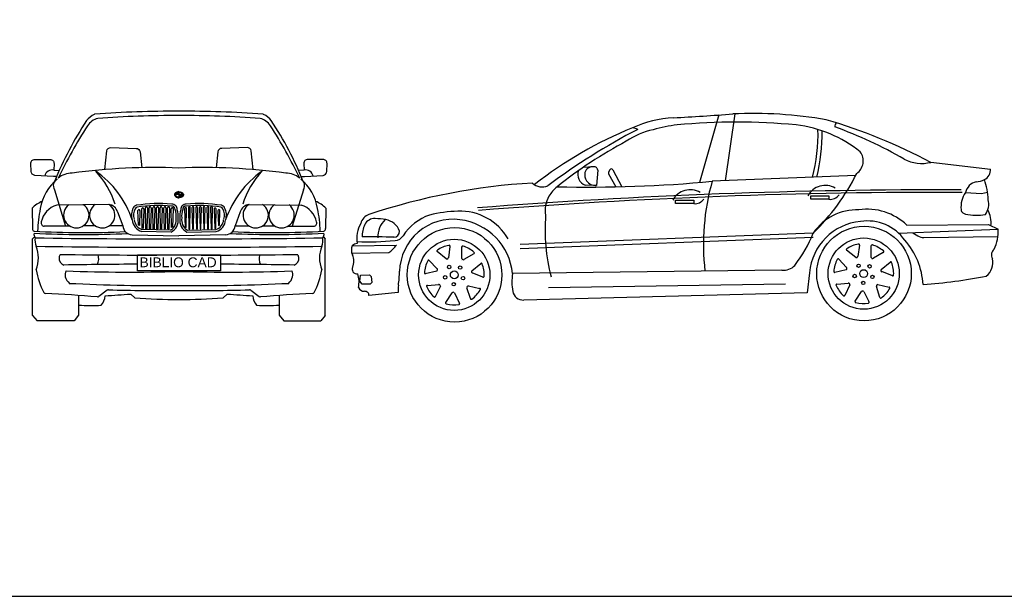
# Model space of a CAD drawing. Extents: x 149 to 250, y -977 to -912.
# Tile 113 of 156: x 197.67 to 203.94, y -940.3 to -936.63. Entities that reach past the tile are written whole.
import ezdxf

# ---------------------------------------------------------------- set-up
doc = ezdxf.new("R2010")
doc.units = 0
doc.header["$MEASUREMENT"] = 0
doc.layers.get('0').update_dxf_attribs({"linetype": 'CONTINUOUS'})
doc.layers.get('Defpoints').update_dxf_attribs({"linetype": 'CONTINUOUS'})

# ---------------------------------------------------------------- blocks, each defined once
blk = doc.blocks.new('*U20')
at = {"linetype": 'Continuous'}
for points in [[(0.0198, 0.7403), (0.0121, 0.7513), (-0.0012, 0.7403)], [(0.0086, 0.7502), (-0.0012, 0.7403), (0.0121, 0.7513)], [(-0.0012, 0.7403), (0.0086, 0.7502), (-0.0005, 0.7426)], [(0.0055, 0.7487), (-0.0005, 0.7426), (0.0086, 0.7502)], [(-0.0005, 0.7426), (0.0055, 0.7487), (0.0009, 0.7449)], [(0.0029, 0.7469), (0.0009, 0.7449), (0.0055, 0.7487)], [(0.0121, 0.7513), (0.0198, 0.7403), (0.0159, 0.7519)], [(0.0198, 0.7522), (0.0159, 0.7519), (0.0198, 0.7403)], [(0.0198, 0.7263), (0.0237, 0.7265), (0.0198, 0.7403)], [(0.0274, 0.7272), (0.0198, 0.7403), (0.0237, 0.7265)], [(0.0198, 0.7403), (0.0274, 0.7272), (0.0408, 0.7403)], [(0.0309, 0.7282), (0.0408, 0.7403), (0.0274, 0.7272)], [(0.0408, 0.7403), (0.0309, 0.7282), (0.0408, 0.7379)], [(0.034, 0.7297), (0.0408, 0.7379), (0.0309, 0.7282)], [(0.0408, 0.7379), (0.034, 0.7297), (0.04, 0.7356)], [(0.0366, 0.7314), (0.04, 0.7356), (0.034, 0.7297)], [(0.04, 0.7356), (0.0366, 0.7314), (0.0386, 0.7334)]]:
    blk.add_solid(points, dxfattribs=at)

msp = doc.modelspace()

# ---------------------------------------------------------------- linework, layer by layer
for p, q in [((202.12207, -937.23377), (201.99961, -937.66387)), ((202.22372, -937.22689), (202.16275, -937.65338)), ((203.4732, -937.53576), (203.85409, -937.57837)), ((201.32528, -937.56489), (201.25864, -937.56777)), ((201.35092, -937.58476), (201.34307, -937.68255)), ((201.42773, -937.58359), (201.42042, -937.5988)), ((201.42074, -937.60936), (201.46661, -937.69187)), ((201.44829, -937.58328), (201.50412, -937.691)), ((202.99463, -937.61994), (202.08003, -937.65671)), ((201.34307, -937.68255), (201.27021, -937.6806)), ((197.88938, -937.71021), (197.96122, -937.94183)), ((198.68306, -937.74086), (198.65459, -937.74086)), ((198.68306, -937.72235), (198.68306, -937.76265)), ((198.68306, -937.74086), (198.71153, -937.74086)), ((199.47673, -937.71021), (199.40489, -937.94183)), ((203.69357, -937.7275), (203.79596, -937.73496)), ((203.79596, -937.73496), (203.83474, -937.72527)), ((198.23622, -937.80352), (197.90403, -937.80892)), ((199.1299, -937.80352), (199.46208, -937.80892)), ((197.74719, -937.82777), (197.74975, -937.95835)), ((198.29205, -937.85218), (198.32498, -937.94036)), ((199.07406, -937.85218), (199.04113, -937.94036)), ((199.61892, -937.82777), (199.61636, -937.95835)), ((203.3213, -937.93659), (203.83969, -937.93224)), ((203.83969, -937.93224), (203.90202, -937.96248)), ((197.98707, -937.94172), (197.82443, -937.94238)), ((198.15096, -937.94106), (198.07191, -937.94138)), ((198.32498, -937.94036), (198.23793, -937.94071)), ((198.38448, -937.99777), (198.68306, -938.00438)), ((198.6324, -937.98038), (198.44537, -937.97712)), ((198.62938, -937.9678), (198.44749, -937.96463)), ((198.98164, -937.99777), (198.68306, -938.00438)), ((198.73372, -937.98038), (198.92075, -937.97712)), ((198.73674, -937.9678), (198.91863, -937.96463)), ((199.04113, -937.94036), (199.12819, -937.94071)), ((199.21515, -937.94106), (199.29421, -937.94138)), ((199.37905, -937.94172), (199.54168, -937.94238)), ((202.72448, -937.98665), (200.85778, -938.0586)), ((203.26897, -937.98778), (203.90202, -937.96248)), ((203.35861, -937.9842), (203.39122, -938.00442)), ((197.76233, -938.01033), (197.7508, -938.02436)), ((197.7508, -938.51137), (197.7508, -938.02436)), ((199.60379, -938.01033), (199.61532, -938.02436)), ((199.61532, -938.51137), (199.61532, -938.02436)), ((199.78733, -938.06714), (200.06871, -938.06336)), ((202.72448, -938.01451), (200.85778, -938.08646)), ((203.42842, -938.01477), (203.90113, -938.00892)), ((199.78417, -938.11425), (200.0197, -938.1111)), ((202.52333, -938.22283), (200.80872, -938.24477)), ((202.70053, -938.23911), (202.68528, -938.36751)), ((202.54677, -938.31332), (201.03741, -938.33617)), ((198.22611, -938.35088), (198.17246, -938.39145)), ((198.37591, -938.37505), (198.40131, -938.39937)), ((198.99021, -938.37505), (198.96481, -938.39937)), ((199.14001, -938.35088), (199.19366, -938.39145)), ((200.07903, -938.36649), (199.89265, -938.38503)), ((202.68528, -938.36751), (200.87927, -938.41404)), ((197.7508, -938.51137), (197.77874, -938.54613)), ((199.61532, -938.51137), (199.58737, -938.54613))]:
    msp.add_line(p, q)
for points in [[(198.21099, -937.58181), (198.22311, -937.46351, -0.3946804), (198.24891, -937.44102), (198.41094, -937.44668, -0.3734854), (198.43499, -937.46908), (198.44572, -937.56986)], [(199.15513, -937.58181), (199.14301, -937.46351, 0.3946804), (199.1172, -937.44102), (198.95517, -937.44668, 0.3734854), (198.93113, -937.46908), (198.9204, -937.56986)], [(197.88369, -937.62507), (197.76516, -937.61873, -0.3885481), (197.74146, -937.59459), (197.73965, -937.54312, -0.4245124), (197.7647, -937.51718), (197.86221, -937.51718, -0.4270124), (197.88725, -937.54333), (197.88541, -937.58556)], [(199.48242, -937.62507), (199.60095, -937.61873, 0.3885481), (199.62466, -937.59459), (199.62646, -937.54312, 0.4245124), (199.60142, -937.51718), (199.5039, -937.51718, 0.4270124), (199.47887, -937.54333), (199.48071, -937.58556)]]:
    msp.add_lwpolyline(points, format="xyb")
for points in [[(197.88541, -937.58556), (197.92149, -937.58723)], [(199.48071, -937.58556), (199.44463, -937.58723)], [(197.90411, -937.62507), (197.88369, -937.62507)], [(199.46201, -937.62507), (199.48242, -937.62507)], [(198.43452, -937.84355), (198.43166, -937.93857), (198.42448, -937.9357), (198.42197, -937.84355)], [(198.45901, -937.83299), (198.45527, -937.95731), (198.44874, -937.9547), (198.44646, -937.83299)], [(198.48207, -937.82579), (198.47805, -937.95923), (198.47203, -937.96023), (198.46952, -937.82579)], [(198.50513, -937.82579), (198.50111, -937.95923), (198.49509, -937.96023), (198.49258, -937.82579)], [(198.52963, -937.82579), (198.52561, -937.95923), (198.51959, -937.96023), (198.51707, -937.82579)], [(198.55268, -937.82579), (198.54867, -937.95923), (198.54264, -937.96023), (198.54013, -937.82579)], [(198.57574, -937.82579), (198.57172, -937.95923), (198.5657, -937.96023), (198.56319, -937.82579)], [(198.60024, -937.82579), (198.59622, -937.95923), (198.5902, -937.96023), (198.58769, -937.82579)], [(198.62329, -937.82579), (198.61928, -937.95923), (198.61325, -937.96023), (198.61074, -937.82579)], [(198.64683, -937.83155), (198.64282, -937.94801), (198.63651, -937.95085), (198.63428, -937.83155)], [(198.71928, -937.83155), (198.7233, -937.94801), (198.72961, -937.95085), (198.73184, -937.83155)], [(198.74282, -937.82579), (198.74684, -937.95923), (198.75286, -937.96023), (198.75537, -937.82579)], [(198.76588, -937.82579), (198.76989, -937.95923), (198.77592, -937.96023), (198.77843, -937.82579)], [(198.79038, -937.82579), (198.79439, -937.95923), (198.80042, -937.96023), (198.80293, -937.82579)], [(198.81343, -937.82579), (198.81745, -937.95923), (198.82347, -937.96023), (198.82598, -937.82579)], [(198.83649, -937.82579), (198.84051, -937.95923), (198.84653, -937.96023), (198.84904, -937.82579)], [(198.86099, -937.82579), (198.865, -937.95923), (198.87103, -937.96023), (198.87354, -937.82579)], [(198.88404, -937.82579), (198.88806, -937.95923), (198.89409, -937.96023), (198.8966, -937.82579)], [(198.9071, -937.83299), (198.91084, -937.95731), (198.91738, -937.9547), (198.91965, -937.83299)], [(198.9316, -937.84355), (198.93446, -937.93857), (198.94164, -937.9357), (198.94415, -937.84355)], [(203.01834, -938.06349), (203.00798, -938.136)], [(200.38627, -938.15053), (200.32774, -938.10419)], [(200.40977, -938.0716), (200.3994, -938.14411)], [(200.48552, -938.14947), (200.48525, -938.07482)], [(200.56187, -938.11863), (200.49872, -938.15574)], [(202.99485, -938.14241), (202.93631, -938.09607)], [(203.09409, -938.14136), (203.09383, -938.0667)], [(203.17045, -938.11052), (203.10729, -938.14763)], [(200.27816, -938.1612), (200.32839, -938.21451)], [(200.54822, -938.22641), (200.60642, -938.17965)], [(202.88673, -938.15308), (202.93696, -938.2064)], [(203.1568, -938.2183), (203.215, -938.17154)], [(200.32521, -938.22878), (200.25249, -938.24565)], [(200.61994, -938.26688), (200.55155, -938.24064)], [(202.93379, -938.22066), (202.86107, -938.23753)], [(203.22851, -938.25876), (203.16013, -938.23252)], [(199.83952, -938.25406), (199.89738, -938.25288), (199.90682, -938.2635), (199.91273, -938.30126), (199.9021, -938.31188), (199.85133, -938.31188), (199.83598, -938.29418), (199.83952, -938.25406)], [(200.26615, -938.31996), (200.33915, -938.31392)], [(202.87473, -938.31184), (202.94773, -938.30581)], [(200.34833, -938.3253), (200.31617, -938.39268)], [(200.38279, -938.42833), (200.42359, -938.36749)], [(200.4382, -938.36741), (200.47083, -938.43456)], [(200.54024, -938.4047), (200.51811, -938.33488)], [(200.52716, -938.3234), (200.6, -938.33975)], [(202.9569, -938.31718), (202.92475, -938.38456)], [(202.99137, -938.42021), (203.03216, -938.35938)], [(203.04678, -938.3593), (203.07941, -938.42644)], [(203.14881, -938.39659), (203.12669, -938.32676)], [(203.13574, -938.31529), (203.20858, -938.33164)], [(198.04406, -938.38438), (198.04406, -938.51067), (198.01555, -938.54613)], [(199.32206, -938.38438), (199.32206, -938.51067), (199.35057, -938.54613)], [(198.01555, -938.54613), (197.77874, -938.54613)], [(199.35057, -938.54613), (199.58737, -938.54613)]]:
    msp.add_lwpolyline(points)
for points in [[(202.70811, -937.74932), (202.824, -937.74932), (202.824, -937.77138), (202.70811, -937.77138)], [(201.84722, -937.77689), (201.96311, -937.77689), (201.96311, -937.79895), (201.84722, -937.79895)], [(198.41887, -938.12594), (198.94725, -938.12594), (198.94725, -938.22677), (198.41887, -938.22677)], [(200.48557, -938.16347), (200.48557, -938.16347)], [(203.09414, -938.15535), (203.09414, -938.15535)]]:
    msp.add_lwpolyline(points, close=True)
for centre, radius in [((200.43902, -938.25289), 0.30135), ((203.0476, -938.24478), 0.30135), ((200.43699, -938.25304), 0.2269), ((203.04556, -938.24493), 0.2269), ((203.01297, -938.19492), 0.01091), ((203.08305, -938.19848), 0.01091), ((200.4044, -938.20304), 0.01091), ((200.43699, -938.25304), 0.02494), ((200.47447, -938.20659), 0.01091), ((202.98793, -938.26047), 0.01091), ((203.04556, -938.24493), 0.02494), ((200.37936, -938.26858), 0.01091), ((200.43396, -938.31265), 0.01091), ((200.49275, -938.27434), 0.01091), ((203.04254, -938.30454), 0.01091), ((203.10132, -938.26623), 0.01091)]:
    msp.add_circle(centre, radius)
for centre, radius, start, end in [((198.19726, -937.34408), 0.12626, 115.240527, 144.098204), ((198.14876, -937.24121), 0.01253, 94.118563, 115.240527), ((198.67782, -944.58863), 7.37898, 89.959348, 94.118563), ((198.67782, -944.61664), 7.37898, 89.959348, 93.983457), ((198.68829, -944.58863), 7.37898, 85.881437, 90.040652), ((198.68829, -944.61664), 7.37898, 86.016543, 90.040652), ((199.21736, -937.24121), 0.01253, 64.759473, 85.881437), ((199.16886, -937.34408), 0.12626, 35.901796, 64.759473), ((200.50751, -913.74499), 23.54421, 273.226469, 274.150282), ((202.34283, -939.95361), 2.72932, 80.204022, 92.758815), ((199.87634, -938.45658), 2.14035, 146.332876, 158.068656), ((200.77882, -939.01562), 3.17973, 147.39094, 154.309123), ((198.2026, -937.3761), 0.12626, 107.221008, 144.098204), ((199.16352, -937.3761), 0.12626, 35.901796, 72.778992), ((196.5873, -939.01562), 3.17973, 25.690877, 32.60906), ((197.48978, -938.45658), 2.14035, 21.931344, 33.667124), ((201.87341, -937.97504), 0.72431, 93.226469, 114.506772), ((201.93188, -938.06943), 0.77538, 95.535909, 107.065937), ((202.23591, -941.20625), 3.9269, 84.464091, 95.535909), ((202.51867, -938.10263), 0.81068, 51.472556, 83.194766), ((201.82334, -940.62814), 3.50497, 61.91891, 73.697734), ((202.88786, -937.30667), 0.02632, 121.913811, 188.042015), ((201.92985, -939.89524), 2.74776, 60.004977, 70.1739), ((202.54994, -939.72743), 2.60184, 112.054838, 128.011708), ((203.52787, -941.01734), 4.16232, 117.505065, 126.809998), ((201.79547, -937.77743), 0.4584, 101.469174, 124.894068), ((201.53372, -937.51139), 0.19931, 68.859698, 78.645573), ((201.64572, -937.3559), 1.10879, 345.63502, 1.498972), ((201.67171, -937.3559), 1.10879, 345.691326, 1.063006), ((202.83552, -939.8614), 2.7834, 117.896372, 128.774417), ((202.94367, -937.52655), 0.09886, 305.678235, 36.014465), ((203.41557, -937.29785), 0.2448, 242.759484, 283.617127), ((197.87412, -937.63041), 0.04625, 75.868179, 169.683813), ((198.00085, -937.73695), 0.13267, 89.077104, 131.222359), ((198.52703, -941.4784), 3.90939, 87.712714, 97.703595), ((198.00299, -937.6043), 8.664560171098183e-15, 100.643549, 85.236358), ((197.78055, -938.11253), 0.64079, 19.13648, 54.427049), ((197.71741, -937.98834), 0.58961, 18.336639, 42.326826), ((198.83908, -941.4784), 3.90939, 82.296405, 92.287286), ((199.58557, -938.11253), 0.64079, 125.572951, 160.86352), ((199.6487, -937.98834), 0.58961, 137.673174, 161.663361), ((199.36527, -937.73695), 0.13267, 48.777641, 90.922896), ((199.36313, -937.6043), 8.664560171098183e-15, 94.763642, 79.356451), ((199.492, -937.63041), 0.04625, 10.316187, 104.131821), ((201.29734, -937.61181), 0.07395, 162.924785, 248.477248), ((201.33314, -937.61601), 0.06498, 167.092517, 215.545344), ((201.31671, -937.61225), 0.04812, 79.744115, 167.092517), ((201.32899, -937.58658), 0.02201, 4.745596, 99.711918), ((201.43078, -937.60377), 0.0115, 154.340705, 209.074507), ((201.43809, -937.58857), 0.0115, 27.396844, 154.340705), ((201.70125, -936.94999), 1.45659, 314.626488, 333.194634), ((203.78143, -937.58098), 0.07271, 296.972619, 2.057357), ((198.11249, -937.88411), 0.31719, 130.259878, 170.279743), ((197.93124, -937.68485), 0.04894, 119.019133, 211.206226), ((199.25363, -937.88411), 0.31719, 9.720257, 49.740122), ((199.43487, -937.68485), 0.04894, 328.793774, 60.980867), ((201.16883, -941.68211), 4.02112, 93.326865, 108.490589), ((200.99757, -937.60239), 0.09016, 226.476535, 293.807658), ((201.28965, -929.23532), 8.45839, 268.663791, 275.361776), ((201.33846, -937.60968), 0.07302, 217.165436, 273.62295), ((203.50883, -938.05966), 1.48453, 164.250349, 186.553439), ((202.80142, -937.81017), 0.1272, 60.284867, 151.421897), ((203.7866, -937.75225), 0.09627, 104.854983, 165.098145), ((203.75824, -937.53543), 0.12383, 271.703539, 296.972619), ((203.44612, -937.78235), 0.39279, 1.241146, 20.344684), ((203.53594, -975.52861), 37.81757, 89.801062, 94.476402), ((203.54244, -975.54484), 37.81757, 89.801062, 94.476402), ((201.22804, -937.86027), 0.21658, 128.774417, 149.976686), ((201.94053, -937.83774), 0.1272, 60.284867, 151.421897), ((202.83083, -937.70115), 0.07056, 264.443931, 324.654994), ((203.8431, -937.82421), 0.17808, 147.105764, 184.200867), ((197.88304, -937.96065), 0.19003, 112.188002, 135.635131), ((197.94276, -937.94249), 0.13907, 106.169053, 169.057794), ((198.02921, -937.87265), 0.08092, 126.576222, 55.287049), ((198.19417, -937.87265), 0.08092, 123.174356, 58.688915), ((198.22427, -937.87359), 0.07109, 17.529305, 80.320142), ((198.42098, -937.84149), 0.03273, 104.565066, 151.969678), ((198.55606, -938.7282), 0.92951, 85.020111, 98.869097), ((198.55606, -938.7282), 0.91698, 85.020111, 98.869097), ((198.63804, -937.83575), 0.03358, 356.068184, 92.215843), ((198.72807, -937.83575), 0.03358, 87.784157, 183.931816), ((198.81006, -938.7282), 0.92951, 81.130903, 94.979889), ((198.81006, -938.7282), 0.91698, 81.130903, 94.979889), ((198.94514, -937.84149), 0.03273, 28.030322, 75.434934), ((199.14185, -937.87359), 0.07109, 99.679858, 162.470695), ((199.17195, -937.87265), 0.08092, 121.311085, 56.825644), ((199.33691, -937.87265), 0.08092, 124.712951, 53.423778), ((199.42335, -937.94249), 0.13907, 10.942206, 73.830947), ((199.48307, -937.96065), 0.19003, 44.364869, 67.811998), ((201.18742, -937.84057), 0.17159, 148.884595, 190.849822), ((201.96994, -937.72872), 0.07056, 264.443931, 324.654994), ((203.72828, -937.80189), 0.11404, 323.972916, 14.238632), ((198.56303, -937.99398), 0.78048, 167.913507, 178.557369), ((198.47716, -937.8714), 0.09638, 151.969678, 198.805224), ((198.47716, -937.8714), 0.08385, 151.969678, 198.805224), ((198.42098, -937.84149), 0.0202, 104.565066, 151.969678), ((198.42824, -937.84355), 0.00628, 356.551862, 182.139403), ((198.45274, -937.83299), 0.00628, 356.551862, 182.139403), ((198.4758, -937.82579), 0.00628, 356.551862, 182.139403), ((198.49885, -937.82579), 0.00628, 356.551862, 182.139403), ((198.52335, -937.82579), 0.00628, 356.551862, 182.139403), ((198.54641, -937.82579), 0.00628, 356.551862, 182.139403), ((198.56946, -937.82579), 0.00628, 356.551862, 182.139403), ((198.59396, -937.82579), 0.00628, 356.551862, 182.139403), ((198.61702, -937.82579), 0.00628, 356.551862, 182.139403), ((198.64056, -937.83155), 0.00628, 356.551862, 182.139403), ((198.63804, -937.83575), 0.02105, 356.068184, 92.215843), ((198.56228, -937.87422), 0.1036, 351.132594, 20.934774), ((198.57826, -937.87483), 0.10026, 349.916373, 21.514117), ((198.78785, -937.87483), 0.10026, 158.485883, 190.083627), ((198.80384, -937.87422), 0.1036, 159.065226, 188.867406), ((198.72807, -937.83575), 0.02105, 87.784157, 183.931816), ((198.72556, -937.83155), 0.00628, 357.860597, 183.448138), ((198.7491, -937.82579), 0.00628, 357.860597, 183.448138), ((198.77215, -937.82579), 0.00628, 357.860597, 183.448138), ((198.79665, -937.82579), 0.00628, 357.860597, 183.448138), ((198.81971, -937.82579), 0.00628, 357.860597, 183.448138), ((198.84277, -937.82579), 0.00628, 357.860597, 183.448138), ((198.86726, -937.82579), 0.00628, 357.860597, 183.448138), ((198.89032, -937.82579), 0.00628, 357.860597, 183.448138), ((198.91338, -937.83299), 0.00628, 357.860597, 183.448138), ((198.93788, -937.84355), 0.00628, 357.860597, 183.448138), ((198.94514, -937.84149), 0.0202, 28.030322, 75.434934), ((198.88895, -937.8714), 0.08385, 341.194776, 28.030322), ((198.88895, -937.8714), 0.09638, 341.194776, 28.030322), ((198.80309, -937.99398), 0.78048, 1.442631, 12.086493), ((199.91795, -937.94317), 0.07849, 108.116281, 166.418204), ((200.38448, -938.17981), 0.32511, 108.73122, 147.130114), ((200.49383, -938.75222), 0.90588, 92.142235, 103.6484), ((200.4732, -938.20063), 0.3539, 29.919853, 92.142235), ((202.25022, -937.96263), 1.23458, 175.830642, 194.225691), ((203.00185, -938.17206), 0.33364, 87.883184, 146.23817), ((203.06797, -938.20047), 0.36579, 46.169202, 98.457086), ((203.69459, -937.83512), 0.02917, 184.200867, 231.632434), ((203.70153, -937.8231), 0.04295, 234.319723, 259.317042), ((203.76723, -937.5138), 0.35914, 258.165817, 278.53227), ((203.68903, -937.92122), 0.16827, 353.503274, 29.136316), ((197.82457, -937.92283), 0.01955, 159.829224, 269.604965), ((198.47118, -937.89558), 0.08553, 184.615007, 252.435135), ((198.47118, -937.89558), 0.073, 184.615007, 251.058873), ((198.59431, -937.90505), 0.07189, 299.200556, 11.932648), ((198.59579, -937.90655), 0.08241, 296.368169, 9.899452), ((198.77032, -937.90655), 0.08241, 170.100548, 243.631831), ((198.77181, -937.90505), 0.07189, 168.067352, 240.799444), ((198.89493, -937.89558), 0.073, 288.941127, 355.384993), ((198.89493, -937.89558), 0.08553, 287.564865, 355.384993), ((199.54155, -937.92283), 0.01955, 270.395035, 20.170776), ((199.99733, -938.01858), 0.18178, 148.919494, 191.000316), ((200.01973, -938.00724), 0.17006, 154.071078, 181.231171), ((199.92926, -937.96326), 0.06946, 87.189155, 154.071078), ((199.90895, -938.43809), 0.54473, 80.273572, 87.505339), ((200.09844, -938.00864), 0.14765, 133.303517, 183.035655), ((199.9817, -938.01366), 0.11411, 20.161386, 80.273572), ((200.42835, -938.23891), 0.34003, 82.360832, 178.5649), ((200.47356, -937.9019), 8.167688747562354e-17, 96.577845, 262.874984), ((200.42535, -938.28427), 0.3854, 5.882161, 82.815187), ((203.05849, -938.27043), 0.35933, 95.336939, 174.999439), ((203.069, -938.20351), 0.29415, 35.581191, 98.588237), ((197.76099, -937.9624), 0.01194, 160.192429, 267.230933), ((197.79846, -937.99441), 0.03948, 168.945125, 215.028576), ((198.08305, -932.22339), 5.77252, 266.788957, 272.719044), ((198.08305, -932.22339), 5.75999, 266.788957, 272.576009), ((198.38883, -937.93372), 0.0642, 185.935843, 266.109217), ((198.97728, -937.93372), 0.0642, 273.890783, 354.064157), ((199.28306, -932.22339), 5.77252, 267.280956, 273.211043), ((199.28306, -932.22339), 5.75999, 267.423991, 273.211043), ((199.56766, -937.99441), 0.03948, 324.971424, 11.054875), ((199.60513, -937.9624), 0.01194, 272.769067, 19.807571), ((200.05003, -937.97457), 0.03879, 271.879671, 0.355017), ((201.90361, -937.65448), 0.88554, 322.587268, 337.969155), ((203.66689, -937.98121), 0.23587, 332.823285, 4.552467), ((197.88505, -938.02808), 0.11942, 174.709896, 200.751644), ((198.44908, -898.44141), 39.58155, 269.011352, 270.338692), ((198.91703, -898.44141), 39.58155, 269.661308, 270.988648), ((199.48107, -938.02808), 0.11942, 339.248356, 5.290104), ((199.82389, -938.10748), 0.05444, 95.255507, 132.179224), ((199.8924, -936.22457), 1.81776, 267.620021, 275.285052), ((199.89972, -942.42226), 4.41165, 87.987361, 90.64963), ((199.92994, -937.96992), 0.16729, 302.447861, 326.045017), ((200.05349, -937.96593), 0.06897, 275.285052, 327.130114), ((203.04497, -938.24298), 0.18904, 100.324572, 124.874568), ((203.01318, -938.06196), 0.00539, 343.541339, 112.83367), ((203.09919, -938.06724), 0.00539, 57.333875, 186.626206), ((203.04672, -938.24324), 0.18904, 48.896001, 73.445997), ((202.95687, -938.34073), 0.4675, 3.121005, 41.272466), ((203.42757, -937.94581), 0.06897, 238.193554, 270.709661), ((198.45196, -898.49466), 39.58155, 269.017662, 270.334522), ((197.58761, -938.14552), 0.20037, 338.017629, 22.018826), ((197.95981, -938.14754), 0.0405, 142.797762, 171.535736), ((198.45628, -898.54504), 39.58155, 269.234609, 270.328267), ((198.07761, -938.14967), 0.09431, 336.461249, 16.388778), ((198.91415, -898.49466), 39.58155, 269.665478, 270.982338), ((198.90983, -898.54504), 39.58155, 269.671733, 270.765391), ((199.28851, -938.14967), 0.09431, 163.611222, 203.538751), ((199.40631, -938.14754), 0.0405, 8.464264, 37.202238), ((199.77851, -938.14552), 0.20037, 157.981174, 201.982371), ((199.84773, -938.09485), 0.06646, 155.35148, 207.42676), ((199.69857, -938.16499), 0.09846, 336.332215, 23.667785), ((200.3315, -938.10033), 0.00539, 108.762446, 238.054777), ((200.43639, -938.25109), 0.18904, 100.324572, 124.874568), ((200.40524, -938.06936), 0.00505, 333.69974, 122.67527), ((200.49061, -938.07536), 0.00539, 57.333875, 186.626206), ((200.43814, -938.25136), 0.18904, 48.896001, 73.445997), ((200.55984, -938.11364), 0.00539, 292.112768, 61.405099), ((202.94008, -938.09222), 0.00539, 108.762446, 238.054777), ((203.16842, -938.10553), 0.00539, 292.112768, 61.405099), ((203.90799, -938.12597), 0.04846, 130.174216, 209.560201), ((197.96278, -938.1488), 0.04363, 170.484755, 252.960008), ((198.50276, -968.1508), 29.96538, 90.160411, 91.056995), ((198.86335, -968.1508), 29.96538, 88.943005, 89.839589), ((199.40334, -938.1488), 0.04363, 287.039992, 9.515245), ((200.43509, -938.25229), 0.18904, 151.753144, 176.30314), ((200.27374, -938.16429), 0.00539, 34.969911, 164.262242), ((200.39017, -938.14186), 0.0095, 245.773406, 357.445922), ((200.49472, -938.14712), 0.0095, 194.344835, 306.01735), ((200.60934, -938.18418), 0.00539, 5.905303, 135.197634), ((200.43902, -938.25289), 0.18904, 357.46743, 22.017426), ((203.04367, -938.24418), 0.18904, 151.753144, 176.30314), ((202.88232, -938.15617), 0.00539, 34.969911, 164.262242), ((202.99875, -938.13374), 0.0095, 245.773406, 357.445922), ((203.1033, -938.139), 0.0095, 194.344835, 306.01735), ((203.21792, -938.17607), 0.00539, 5.905303, 135.197634), ((203.0476, -938.24478), 0.18904, 357.46743, 22.017426), ((203.75997, -938.1749), 0.10878, 307.788696, 13.301802), ((198.20962, -938.15523), 0.44106, 188.513023, 208.537023), ((198.00494, -938.25408), 0.04766, 147.182329, 193.680116), ((198.37655, -926.16595), 12.06932, 268.045366, 271.455215), ((198.98957, -926.16595), 12.06932, 268.544785, 271.954634), ((199.36118, -938.25408), 0.04766, 346.319884, 32.817671), ((199.1565, -938.15523), 0.44106, 331.462977, 351.486977), ((199.81607, -938.21649), 0.02984, 156.332215, 213.202816), ((199.81819, -938.21193), 0.03421, 217.64666, 278.053373), ((199.65361, -938.2964), 0.17678, 348.014795, 16.632053), ((199.25706, -938.20957), 0.83163, 352.399751, 358.5649), ((200.25182, -938.2403), 0.00539, 160.191017, 289.483349), ((200.32087, -938.22032), 0.0095, 297.201978, 48.874493), ((200.5558, -938.23214), 0.0095, 142.916264, 254.588779), ((201.11603, -938.29862), 0.31198, 170.060789, 191.023772), ((202.53516, -938.12497), 0.09857, 263.107907, 316.766789), ((202.60697, -938.19249), 3.267075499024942e-16, 180, 285.174536), ((202.8604, -938.23219), 0.00539, 160.191017, 289.483349), ((202.92945, -938.21221), 0.0095, 297.201978, 48.874493), ((203.16438, -938.22402), 0.0095, 142.916264, 254.588779), ((198.04092, -938.24217), 0.08548, 195.732452, 229.526825), ((198.57532, -926.2523), 12.06932, 267.187555, 270.511452), ((198.79079, -926.2523), 12.06932, 269.488548, 272.812445), ((199.3252, -938.24217), 0.08548, 310.473175, 344.267548), ((200.33901, -938.32343), 0.0095, 348.630549, 100.303065), ((200.62257, -938.26218), 0.00539, 240.684196, 9.976528), ((202.87439, -938.31722), 0.00539, 86.398482, 215.690813), ((202.94759, -938.31531), 0.0095, 348.630549, 100.303065), ((203.23115, -938.25407), 0.00539, 240.684196, 9.976528), ((203.1512, -934.77797), 3.54778, 274.404688, 280.974979), ((197.83315, -938.35995), 0.01253, 208.537023, 267.634559), ((197.54041, -945.44665), 7.08021, 84.948795, 87.634559), ((197.48713, -927.10497), 11.30507, 273.676903, 274.509106), ((198.23366, -938.36087), 0.01253, 88.37954, 127.094305), ((198.57532, -926.28385), 12.06932, 268.37954, 270.511452), ((198.79079, -926.28385), 12.06932, 269.488548, 271.62046), ((199.87899, -927.10497), 11.30507, 265.490894, 266.323097), ((199.13245, -938.36087), 0.01253, 52.905695, 91.62046), ((199.82571, -945.44665), 7.08021, 92.365441, 95.051205), ((199.53297, -938.35995), 0.01253, 272.365441, 331.462977), ((199.86638, -938.31347), 0.04443, 206.237822, 268.862277), ((199.8649, -938.38786), 0.02998, 46.41042, 88.862277), ((199.87775, -938.37985), 0.01578, 340.863304, 60.27969), ((200.36346, -938.3572), 0.28458, 172.399751, 181.870773), ((200.26581, -938.32533), 0.00539, 86.398482, 215.690813), ((200.43522, -938.25406), 0.18904, 203.181715, 227.731711), ((200.43093, -938.37353), 0.0095, 40.059121, 151.731636), ((200.52741, -938.3329), 0.0095, 91.487692, 203.160207), ((200.43837, -938.25454), 0.18904, 306.038858, 330.588854), ((200.59828, -938.34486), 0.00539, 314.476732, 83.769063), ((200.87749, -938.34509), 0.06897, 191.023772, 271.475691), ((203.04379, -938.24594), 0.18904, 203.181715, 227.731711), ((203.0395, -938.36541), 0.0095, 40.059121, 151.731636), ((203.13598, -938.32479), 0.0095, 91.487692, 203.160207), ((203.04695, -938.24643), 0.18904, 306.038858, 330.588854), ((203.20686, -938.33674), 0.00539, 314.476732, 83.769063), ((198.1649, -938.38146), 0.01253, 264.948795, 307.094305), ((198.11259, -938.38147), 0.09968, 319.41382, 356.951004), ((198.67296, -934.78346), 3.62609, 265.703638, 270.159582), ((198.69316, -934.78346), 3.62609, 269.840418, 274.296362), ((199.25353, -938.38147), 0.09968, 183.048996, 220.58618), ((199.20122, -938.38146), 0.01253, 232.905695, 275.051205), ((200.31158, -938.38987), 0.00539, 211.619589, 340.91192), ((200.38678, -938.43194), 0.00539, 137.827053, 267.119385), ((200.43668, -938.25506), 0.18904, 254.610287, 279.160283), ((200.46577, -938.4364), 0.00539, 263.04816, 32.340491), ((200.54555, -938.40384), 0.00539, 189.255625, 318.547956), ((202.92016, -938.38175), 0.00539, 211.619589, 340.91192), ((202.99536, -938.42383), 0.00539, 137.827053, 267.119385), ((203.04525, -938.24695), 0.18904, 254.610287, 279.160283), ((203.07435, -938.42828), 0.00539, 263.04816, 32.340491), ((203.15413, -938.39572), 0.00539, 189.255625, 318.547956), ((198.12398, -937.46901), 0.97942, 265.319629, 273.764852), ((199.24214, -937.46901), 0.97942, 266.235148, 274.680371)]:
    msp.add_arc(centre, radius, start, end)
msp.add_ellipse((198.68336, -937.74199), major_axis=(-0.02327, 0), ratio=0.6078085, start_param=-1.5578779, end_param=1.5578779)
at = {"extrusion": (0, 0, -1)}
msp.add_ellipse((198.68276, -937.74199), major_axis=(0.02327, 0), ratio=0.6078085, start_param=-1.5578779, end_param=1.5578779, dxfattribs=at)
for points in [[(198.68306, -937.72235), (198.67802, -937.72239), (198.67298, -937.7234), (198.66274, -937.72785), (198.65789, -937.73214), (198.65499, -937.73952), (198.65458, -937.73827), (198.65458, -937.74034), (198.65458, -937.74307), (198.65528, -937.74576), (198.6585, -937.75192), (198.66176, -937.75497), (198.66947, -937.7594), (198.67403, -937.76082), (198.68016, -937.76154), (198.68161, -937.76163), (198.68306, -937.76164)], [(198.68306, -937.72235), (198.6881, -937.72239), (198.69313, -937.7234), (198.70337, -937.72785), (198.70823, -937.73214), (198.71112, -937.73952), (198.71154, -937.73827), (198.71154, -937.74034), (198.71154, -937.74307), (198.71083, -937.74576), (198.70761, -937.75192), (198.70436, -937.75497), (198.69664, -937.7594), (198.69208, -937.76082), (198.68595, -937.76154), (198.68451, -937.76163), (198.68306, -937.76164)]]:
    msp.add_open_spline(points, degree=3, knots=[4.7239264, 4.7239264, 4.7239264, 4.7239264, 5.2841819, 5.2841819, 6.0250179, 6.0250179, 6.2831853, 6.2831853, 6.2831853, 6.6245379, 6.6245379, 7.1530941, 7.1530941, 7.6816502, 7.6816502, 7.8428037, 7.8428037, 7.8428037, 7.8428037])
at = {"layer": 'Defpoints'}
msp.add_lwpolyline([(196.42703, -940.3021), (218.02703, -940.3021), (218.02703, -912.4021), (196.42703, -912.4021)], close=True, dxfattribs=at)

# ---------------------------------------------------------------- block references
at = {"linetype": 'Continuous', "xscale": 1.090000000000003, "yscale": 1.090000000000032, "zscale": 1.09}
msp.add_blockref('*U20', (198.66146, -938.54775), dxfattribs=at)

# ---------------------------------------------------------------- texts
at = {"insert": (198.43199, -938.14178), "char_height": 0.0626478, "width": 0.5446, "attachment_point": 1}
msp.add_mtext('{\\FARIAL.TTF;BIBLIO CAD}', dxfattribs=at)

doc.saveas('drawing.dxf')
